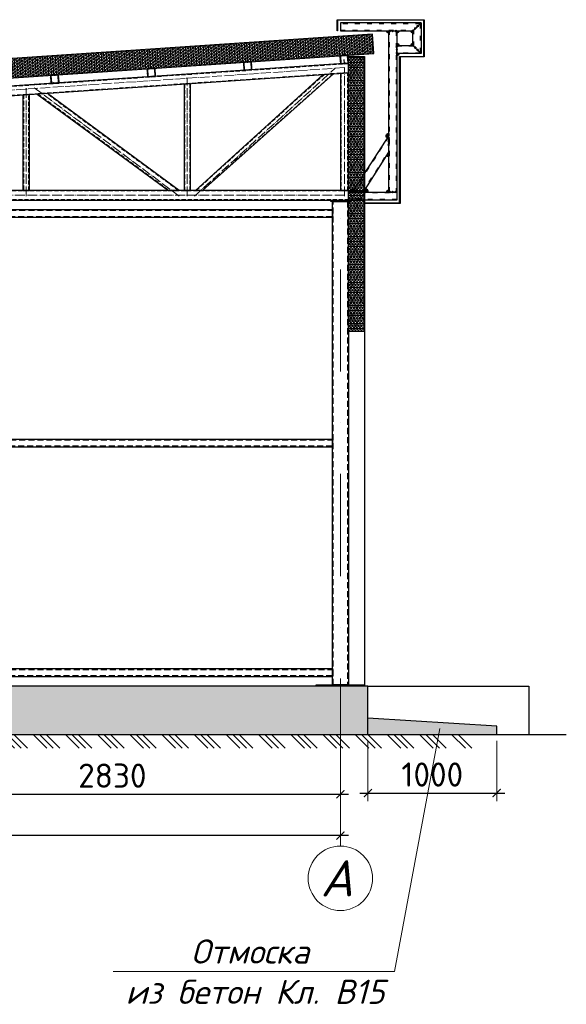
# Model space of a CAD drawing. Header units: millimetres. Extents: x 2842173 to 10151342, y -218675 to 375325.
# Tile 95 of 105: x 2965471 to 2972255, y 212538 to 224762. Entities that reach past the tile are written whole.
import ezdxf
from ezdxf.enums import TextEntityAlignment as Align

# ---------------------------------------------------------------- set-up
doc = ezdxf.new("R2010")
doc.units = ezdxf.units.MM
for name, pattern in [('$0$( Hidden )', [0.375, 0.25, -0.125]), ('ACAD_ISO03W100', [30, 12, -18]), ('ACAD_ISO04W100', [30.5, 24, -3, 0.5, -3]), ('DASH', [1.5, 0.5, -0.25, 0.5, -0.25]), ('DASHDOTX2', [50.8, 25.4, -12.7, 0, -12.7])]:
    doc.linetypes.add(name, pattern=pattern)
doc.layers.get('Defpoints').update_dxf_attribs({"color": 255})
doc.layers.add('D-Hatch (PROFIL)', color=7, linetype='Continuous')
doc.layers.add('РАЗМЕР', color=180, linetype='Continuous', lineweight=13)
doc.layers.add('тонкие', color=143, linetype='Continuous', lineweight=9)
doc.styles.add('ISO', font='times.ttf')
doc.styles.add('ГОСТ 300', font='isocpeui.ttf', dxfattribs={"height": 300})
doc.styles.add('ГОСТ300', font='isocpeur.ttf')
doc.styles.add('Оси', font='isocpeui.ttf')
doc.dimstyles.new('ГОСТ 50', dxfattribs={"dimtxt": 300, "dimasz": 100, "dimexe": 100, "dimexo": 80, "dimgap": 80, "dimtad": 1, "dimdec": 0, "dimlfac": 0.5, "dimtxsty": 'ГОСТ300', "dimblk": 'ARCHTICK', "dimcen": 50, "dimdle": 100, "dimadec": 0, "dimazin": 0, "dimtfac": 1, "dimtdec": 0, "dimtmove": 0, "dimatfit": 3, "dimldrblk": 'ARCHTICK', "dimfxl": 1, "dimlwe": 9, "dimarcsym": 0})

# ---------------------------------------------------------------- blocks, each defined once
blk = doc.blocks.new('*U293')
at = {"color": 0, "lineweight": -2}
for p, q in [((0, 0), (84.8528137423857, -84.8528137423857)), ((39.95303060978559, 0), (124.8058443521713, -84.8528137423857)), ((79.90606121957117, 0), (164.7588749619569, -84.8528137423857)), ((199.7651530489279, 0), (284.6179667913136, -84.8528137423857)), ((239.7181836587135, 0), (324.5709974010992, -84.8528137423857)), ((279.6712142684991, 0), (364.5240280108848, -84.8528137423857)), ((399.5303060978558, 0), (484.3831198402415, -84.8528137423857)), ((439.4833367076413, 0), (524.336150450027, -84.8528137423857)), ((479.4363673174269, 0), (564.2891810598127, -84.8528137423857)), ((599.2954591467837, 0), (684.1482728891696, -84.8528137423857)), ((639.2484897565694, 0), (724.1013034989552, -84.8528137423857)), ((679.201520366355, 0), (764.0543341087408, -84.8528137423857)), ((799.0606121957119, 0), (883.9134259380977, -84.8528137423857)), ((839.0136428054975, 0), (923.8664565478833, -84.8528137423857)), ((878.9666734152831, 0), (963.819487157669, -84.8528137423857)), ((998.82576524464, 0), (1083.678578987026, -84.8528137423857)), ((1038.778795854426, 0), (1123.631609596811, -84.8528137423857)), ((1078.731826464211, 0), (1163.584640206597, -84.8528137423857)), ((1198.590918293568, 0), (1283.443732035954, -84.8528137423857)), ((1238.543948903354, 0), (1323.396762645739, -84.8528137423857)), ((1278.496979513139, 0), (1363.349793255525, -84.8528137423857)), ((1398.356071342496, 0), (1483.208885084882, -84.8528137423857)), ((1438.309101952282, 0), (1523.161915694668, -84.8528137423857)), ((1478.262132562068, 0), (1563.114946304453, -84.8528137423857)), ((1598.121224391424, 0), (1682.97403813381, -84.8528137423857)), ((1638.07425500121, 0), (1722.927068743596, -84.8528137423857)), ((1678.027285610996, 0), (1762.880099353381, -84.8528137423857)), ((1797.886377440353, 0), (1882.739191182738, -84.8528137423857)), ((1837.839408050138, 0), (1922.692221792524, -84.8528137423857)), ((1877.792438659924, 0), (1962.64525240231, -84.8528137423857)), ((1997.651530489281, 0), (2082.504344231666, -84.8528137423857)), ((2037.604561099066, 0), (2122.457374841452, -84.8528137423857)), ((2077.557591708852, 0), (2162.410405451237, -84.8528137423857)), ((2197.416683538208, 0), (2282.269497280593, -84.8528137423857)), ((2237.369714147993, 0), (2322.222527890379, -84.8528137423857)), ((2277.322744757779, 0), (2362.175558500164, -84.8528137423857)), ((2397.181836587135, 0), (2482.03465032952, -84.8528137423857)), ((2437.13486719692, 0), (2521.987680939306, -84.8528137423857)), ((2477.087897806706, 0), (2561.940711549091, -84.8528137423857)), ((2596.946989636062, 0), (2681.799803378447, -84.8528137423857)), ((2636.900020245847, 0), (2721.752833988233, -84.8528137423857)), ((2676.853050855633, 0), (2761.705864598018, -84.8528137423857)), ((2796.712142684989, 0), (2881.564956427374, -84.8528137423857)), ((2836.665173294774, 0), (2921.51798703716, -84.8528137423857)), ((2876.61820390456, 0), (2961.471017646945, -84.8528137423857)), ((2996.477295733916, 0), (3081.330109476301, -84.8528137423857)), ((3036.430326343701, 0), (3121.283140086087, -84.8528137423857)), ((3076.383356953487, 0), (3161.236170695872, -84.8528137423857)), ((3196.242448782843, 0), (3281.095262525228, -84.8528137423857)), ((3236.195479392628, 0), (3321.048293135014, -84.8528137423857)), ((3276.148510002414, 0), (3361.001323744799, -84.8528137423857)), ((3396.00760183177, 0), (3480.860415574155, -84.8528137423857)), ((3435.960632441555, 0), (3520.813446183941, -84.8528137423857)), ((3475.913663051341, 0), (3560.766476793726, -84.8528137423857)), ((3595.772754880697, 0), (3680.625568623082, -84.8528137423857)), ((3635.725785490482, 0), (3720.578599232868, -84.8528137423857)), ((3675.678816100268, 0), (3760.531629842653, -84.8528137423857)), ((3795.537907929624, 0), (3880.390721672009, -84.8528137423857)), ((3835.490938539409, 0), (3920.343752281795, -84.8528137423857)), ((3875.443969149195, 0), (3960.29678289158, -84.8528137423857)), ((3995.303060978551, 0), (4080.155874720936, -84.8528137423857)), ((4035.256091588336, 0), (4120.108905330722, -84.8528137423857)), ((4075.209122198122, 0), (4160.061935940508, -84.8528137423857)), ((4195.068214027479, 0), (4279.921027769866, -84.8528137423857)), ((4235.021244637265, 0), (4319.874058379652, -84.8528137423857)), ((4274.974275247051, 0), (4359.827088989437, -84.8528137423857)), ((4394.833367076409, 0), (4479.686180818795, -84.8528137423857)), ((4434.786397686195, 0), (4519.639211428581, -84.8528137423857)), ((4474.73942829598, 0), (4559.592242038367, -84.8528137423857)), ((4594.598520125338, 0), (4679.451333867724, -84.8528137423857)), ((4634.551550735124, 0), (4719.40436447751, -84.8528137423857)), ((4674.50458134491, 0), (4759.357395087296, -84.8528137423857)), ((4794.363673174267, 0), (4879.216486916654, -84.8528137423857)), ((4834.316703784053, 0), (4919.169517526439, -84.8528137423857)), ((4874.269734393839, 0), (4959.122548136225, -84.8528137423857)), ((4994.128826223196, 0), (5078.981639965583, -84.8528137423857)), ((5034.081856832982, 0), (5118.934670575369, -84.8528137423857)), ((5074.034887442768, 0), (5158.887701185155, -84.8528137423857)), ((5193.893979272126, 0), (5278.746793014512, -84.8528137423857)), ((5233.847009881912, 0), (5318.699823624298, -84.8528137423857)), ((5273.800040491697, 0), (5358.652854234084, -84.8528137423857)), ((5393.659132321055, 0), (5478.511946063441, -84.8528137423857)), ((5433.612162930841, 0), (5518.464976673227, -84.8528137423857)), ((5473.565193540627, 0), (5558.418007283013, -84.8528137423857)), ((5593.424285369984, 0), (5678.277099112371, -84.8528137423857)), ((5633.37731597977, 0), (5718.230129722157, -84.8528137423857)), ((5673.330346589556, 0), (5758.183160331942, -84.8528137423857)), ((5793.189438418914, 0), (5878.0422521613, -84.8528137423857)), ((5833.142469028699, 0), (5917.995282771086, -84.8528137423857)), ((5873.095499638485, 0), (5957.948313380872, -84.8528137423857)), ((5992.954591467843, 0), (6077.807405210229, -84.8528137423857)), ((6032.907622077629, 0), (6117.760435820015, -84.8528137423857)), ((6072.860652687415, 0), (6157.713466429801, -84.8528137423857)), ((6192.719744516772, 0), (6277.572558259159, -84.8528137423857)), ((6232.672775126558, 0), (6317.525588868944, -84.8528137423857)), ((6272.625805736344, 0), (6357.47861947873, -84.8528137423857)), ((6392.484897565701, 0), (6477.337711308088, -84.8528137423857)), ((6432.437928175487, 0), (6517.290741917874, -84.8528137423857)), ((6472.390958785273, 0), (6557.24377252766, -84.8528137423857)), ((6592.250050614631, 0), (6677.102864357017, -84.8528137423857)), ((6632.203081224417, 0), (6717.055894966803, -84.8528137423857)), ((6672.156111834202, 0), (6757.008925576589, -84.8528137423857)), ((6792.01520366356, 0), (6876.868017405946, -84.8528137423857)), ((6831.968234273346, 0), (6916.821048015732, -84.8528137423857)), ((6871.921264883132, 0), (6956.774078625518, -84.8528137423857)), ((6991.780356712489, 0), (7076.633170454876, -84.8528137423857)), ((7031.733387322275, 0), (7116.586201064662, -84.8528137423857)), ((7071.686417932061, 0), (7156.539231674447, -84.8528137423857)), ((7191.545509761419, 0), (7276.398323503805, -84.8528137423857)), ((7231.498540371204, 0), (7316.351354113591, -84.8528137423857))]:
    blk.add_line(p, q, dxfattribs=at)
blk = doc.blocks.new('*U324')
at = {"color": 0, "linetype": 'DASHDOTX2', "lineweight": -2, "ltscale": 50}
blk.add_line((0, 1209.390452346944), (0, 8254.616225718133), dxfattribs=at)
at = {"color": 0, "linetype": 'DASHDOTX2', "lineweight": -2, "ltscale": 30}
blk.add_lwpolyline([(2.449293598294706e-14, 400), (0, 1209.390452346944)], dxfattribs=at)
at = {"color": 0, "linetype": 'Continuous', "lineweight": -2}
blk.add_circle((0, 0), 400, dxfattribs=at)
at = {"style": 'Оси'}
blk.add_attdef('OS1', text='', height=450, dxfattribs=at).set_placement((-43.74666299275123, 0), align=Align.MIDDLE_CENTER)
blk = doc.blocks.new('_ArchTick')
at = {"color": 0, "linetype": 'ByBlock', "const_width": 0.15}
blk.add_lwpolyline([(-0.5, -0.5), (0.5, 0.5)], dxfattribs=at)
blk = doc.blocks.new('*D416')
at = {"color": 0, "lineweight": 9, "transparency": 16777216}
for p, q in [((2963791.231166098, 215809.5661050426), (2963791.231166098, 215047.1409941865)), ((2969451.2751049, 215677.7729926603), (2969451.2751049, 215047.1409941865))]:
    blk.add_line(p, q, dxfattribs=at)
at = {"color": 0, "lineweight": -2, "transparency": 16777216}
blk.add_line((2963691.231166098, 215147.1409941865), (2969551.2751049, 215147.1409941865), dxfattribs=at)
at = {"layer": 'Defpoints', "color": 0, "transparency": 16777216}
for p in [(2963791.231166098, 215889.5661050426), (2969451.2751049, 215757.7729926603), (2969451.2751049, 215147.1409941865)]:
    blk.add_point(p, dxfattribs=at)
at = {"color": 0, "lineweight": -2, "transparency": 16777216, "xscale": 100, "yscale": 100, "zscale": 100, "rotation": 180}
blk.add_blockref('_ArchTick', (2963791.231166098, 215147.1409941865), dxfattribs=at)
at = {"color": 0, "lineweight": -2, "transparency": 16777216, "xscale": 100, "yscale": 100, "zscale": 100}
blk.add_blockref('_ArchTick', (2969451.2751049, 215147.1409941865), dxfattribs=at)
at = {"color": 0, "transparency": 16777216, "insert": (2966621.253135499, 215377.1409941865), "char_height": 300, "attachment_point": 5, "style": 'ГОСТ300'}
blk.add_mtext('2830', dxfattribs=at)
blk = doc.blocks.new('*D417')
at = {"color": 0, "lineweight": 9, "transparency": 16777216}
for p, q in [((2958131.10455043, 215274.8372346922), (2958131.10455043, 214532.6135736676)), ((2969451.2751049, 215274.8372346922), (2969451.2751049, 214532.6135736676))]:
    blk.add_line(p, q, dxfattribs=at)
at = {"color": 0, "lineweight": -2, "transparency": 16777216}
blk.add_line((2969551.2751049, 214632.6135736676), (2958031.10455043, 214632.6135736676), dxfattribs=at)
at = {"layer": 'Defpoints', "color": 0, "transparency": 16777216}
for p in [(2958131.10455043, 215354.8372346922), (2969451.2751049, 215354.8372346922), (2958131.10455043, 214632.6135736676)]:
    blk.add_point(p, dxfattribs=at)
at = {"color": 0, "lineweight": -2, "transparency": 16777216, "xscale": 100, "yscale": 100, "zscale": 100, "rotation": 180}
blk.add_blockref('_ArchTick', (2958131.10455043, 214632.6135736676), dxfattribs=at)
at = {"color": 0, "lineweight": -2, "transparency": 16777216, "xscale": 100, "yscale": 100, "zscale": 100}
blk.add_blockref('_ArchTick', (2969451.2751049, 214632.6135736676), dxfattribs=at)
at = {"color": 0, "transparency": 16777216, "insert": (2963791.189827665, 214862.6135736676), "char_height": 300, "attachment_point": 5, "style": 'ГОСТ300'}
blk.add_mtext('5660', dxfattribs=at)
blk = doc.blocks.new('*U374')
at = {"color": 0, "linetype": 'ByBlock', "lineweight": -2}
for p, q in [((0, 0), (-1.4210854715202e-14, -56.5685424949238)), ((28.28427124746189, -28.28427124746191), (-28.28427124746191, -28.2842712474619)), ((85.52284749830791, -85.52284749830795), (28.95430500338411, -85.52284749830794)), ((57.23857625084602, -57.23857625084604), (57.238576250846, -113.8071187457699)), ((142.7614237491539, -142.761423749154), (86.19288125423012, -142.761423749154)), ((114.477152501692, -114.4771525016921), (114.477152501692, -171.0456949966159)), ((199.9999999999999, -200.0000000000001), (143.4314575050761, -200)), ((171.715728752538, -171.7157287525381), (171.715728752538, -228.284271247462))]:
    blk.add_line(p, q, dxfattribs=at)
blk = doc.blocks.new('*U375')
at = {"color": 0, "linetype": 'ByBlock', "lineweight": -2}
for p, q in [((0, 0), (40, 40)), ((40, 0), (2.449293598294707e-15, 40)), ((80, 0), (120, 40)), ((120, 0), (80, 40)), ((160, 0), (200, 40)), ((200, 0), (160, 40))]:
    blk.add_line(p, q, dxfattribs=at)
blk = doc.blocks.new('o')
at = {"layer": 'D-Hatch (PROFIL)'}
h = blk.add_hatch(dxfattribs=at)
h.set_pattern_fill('ANSI38', color=256)
h.set_pattern_definition([(45, (2982817.650287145, 102749.6082438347), (-2.245064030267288, 2.245064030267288), []), (135, (2982817.650287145, 102749.6082438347), (-6.735192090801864, 2.245064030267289), [7.9375, -4.7625])])
h.paths.add_polyline_path([(2982867.650287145, 102794.2082438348, 0.414213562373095), (2982862.250287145, 102799.6082438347), (2982823.050287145, 102799.6082438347, 0.4142135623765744), (2982817.650287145, 102794.2082438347), (2982817.650287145, 102755.0082438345, 0.4142135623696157), (2982823.050287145, 102749.6082438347), (2982862.250287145, 102749.6082438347, 0.4142135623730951), (2982867.650287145, 102755.0082438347)])
h.paths.add_polyline_path([(2982865.400287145, 102755.0082438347, -0.4142135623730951), (2982862.250287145, 102751.8582438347), (2982823.050287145, 102751.8582438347, -0.4142135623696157), (2982819.900287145, 102755.0082438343), (2982819.900287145, 102794.2082438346, -0.414213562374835), (2982823.050287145, 102797.3582438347), (2982862.250287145, 102797.3582438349, -0.4142135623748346), (2982865.400287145, 102794.2082438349)], flags=16)
at = {"color": 0, "linetype": 'ByBlock', "lineweight": 30}
blk.add_lwpolyline([(2982823.050287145, 102749.6082438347), (2982862.250287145, 102749.6082438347, 0.414213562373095), (2982867.650287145, 102755.0082438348), (2982867.650287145, 102794.2082438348, 0.414213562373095), (2982862.250287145, 102799.6082438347), (2982823.050287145, 102799.6082438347, 0.414213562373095), (2982817.650287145, 102794.2082438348), (2982817.650287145, 102755.0082438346, 0.414213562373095), (2982823.050287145, 102749.6082438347, 0.414213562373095)], format="xyb", dxfattribs=at)
blk.add_lwpolyline([(2982823.050287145, 102751.8582438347), (2982862.250287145, 102751.8582438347, 0.4142135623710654), (2982865.400287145, 102755.0082438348), (2982865.400287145, 102794.2082438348, 0.4142135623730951), (2982862.250287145, 102797.3582438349), (2982823.050287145, 102797.3582438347, 0.4142135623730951), (2982819.900287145, 102794.2082438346), (2982819.900287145, 102755.0082438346, 0.4142135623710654)], format="xyb", close=True, dxfattribs=at)
blk = doc.blocks.new('vcBlockPos')
at = {"color": 0, "linetype": 'ByBlock', "lineweight": -2, "style": 'ISO'}
blk.add_attdef('ПОЗИЦИЯ', text='', height=200, dxfattribs=at).set_placement((0, 0), align=Align.BOTTOM_CENTER)
at = {"color": 0, "linetype": 'ByBlock', "lineweight": -2, "style": 'ISO', "flags": 1}
blk.add_attdef('КОЛИЧЕСТВО', text='', height=200, dxfattribs=at).set_placement((0, 0), align=Align.RIGHT)
at = {"color": 0, "linetype": 'ByBlock', "lineweight": -2, "style": 'ISO'}
blk.add_attdef('НТЕКСТ', text='', height=200, dxfattribs=at).set_placement((0, 0), align=Align.TOP_CENTER)
blk = doc.blocks.new('*D649')
at = {"color": 0, "lineweight": 9, "transparency": 16777216}
for p, q in [((2969791.364260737, 215809.5661050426), (2969791.364260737, 215060.8516403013)), ((2971391.364260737, 215809.5661050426), (2971391.364260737, 215060.8516403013))]:
    blk.add_line(p, q, dxfattribs=at)
at = {"color": 0, "lineweight": -2, "transparency": 16777216}
blk.add_line((2969691.364260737, 215160.8516403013), (2971491.364260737, 215160.8516403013), dxfattribs=at)
at = {"layer": 'Defpoints', "color": 0, "transparency": 16777216}
for p in [(2969791.364260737, 215889.5661050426), (2971391.364260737, 215889.5661050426), (2971391.364260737, 215160.8516403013)]:
    blk.add_point(p, dxfattribs=at)
at = {"color": 0, "lineweight": -2, "transparency": 16777216, "xscale": 100, "yscale": 100, "zscale": 100, "rotation": 180}
blk.add_blockref('_ArchTick', (2969791.364260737, 215160.8516403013), dxfattribs=at)
at = {"color": 0, "lineweight": -2, "transparency": 16777216, "xscale": 100, "yscale": 100, "zscale": 100}
blk.add_blockref('_ArchTick', (2971391.364260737, 215160.8516403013), dxfattribs=at)
at = {"color": 0, "transparency": 16777216, "insert": (2970591.364260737, 215390.8516403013), "char_height": 300, "attachment_point": 5, "style": 'ГОСТ300'}
blk.add_mtext('1000', dxfattribs=at)

msp = doc.modelspace()

# ---------------------------------------------------------------- hatches: boundary and pattern name
h = msp.add_hatch(color=256)
edge = h.paths.add_edge_path()
edge.add_line((2970051.737489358, 224616.5661050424), (2970051.737489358, 224596.5661050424))
edge.add_arc((2970049.485038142, 224619.3136538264), 22.85879507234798, 174.3450337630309, 275.65496623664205, ccw=False)
edge.add_line((2970026.737489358, 224621.5661050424), (2970046.737489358, 224621.5661050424))
edge.add_line((2970046.737489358, 224621.5661050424), (2970051.737489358, 224616.5661050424))
h = msp.add_hatch(color=256)
edge = h.paths.add_edge_path()
edge.add_line((2970156.737489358, 224621.5661050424), (2970176.737489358, 224621.5661050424))
edge.add_arc((2970153.989940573, 224619.3136538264), 22.85879507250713, -95.65496623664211, 5.654966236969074, ccw=False)
edge.add_line((2970151.737489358, 224596.5661050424), (2970151.737489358, 224616.5661050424))
edge.add_line((2970151.737489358, 224616.5661050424), (2970156.737489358, 224621.5661050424))
h = msp.add_hatch(color=256)
edge = h.paths.add_edge_path()
edge.add_line((2970351.737489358, 224616.5661050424), (2970351.737489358, 224596.5661050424))
edge.add_arc((2970349.485038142, 224619.3136538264), 22.85879507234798, 174.3450337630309, 275.65496623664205, ccw=False)
edge.add_line((2970326.737489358, 224621.5661050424), (2970346.737489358, 224621.5661050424))
edge.add_line((2970346.737489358, 224621.5661050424), (2970351.737489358, 224616.5661050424))
h = msp.add_hatch(color=256)
edge = h.paths.add_edge_path()
edge.add_line((2970151.737489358, 224446.5661050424), (2970151.737489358, 224466.5661050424))
edge.add_arc((2970153.989940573, 224443.8185562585), 22.85879507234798, -5.654966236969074, 95.65496623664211, ccw=False)
edge.add_line((2970176.737489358, 224441.5661050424), (2970156.737489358, 224441.5661050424))
edge.add_line((2970156.737489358, 224441.5661050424), (2970151.737489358, 224446.5661050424))
h = msp.add_hatch(color=256)
edge = h.paths.add_edge_path()
edge.add_line((2970346.737489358, 224441.5661050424), (2970326.737489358, 224441.5661050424))
edge.add_arc((2970349.485038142, 224443.8185562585), 22.85879507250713, 84.34503376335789, 185.6549662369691, ccw=False)
edge.add_line((2970351.737489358, 224466.5661050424), (2970351.737489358, 224446.5661050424))
edge.add_line((2970351.737489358, 224446.5661050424), (2970346.737489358, 224441.5661050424))
h = msp.add_hatch(color=256)
edge = h.paths.add_edge_path()
edge.add_line((2970156.737489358, 224341.5661050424), (2970176.737489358, 224341.5661050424))
edge.add_arc((2970153.989940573, 224339.3136538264), 22.85879507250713, -95.65496623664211, 5.654966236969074, ccw=False)
edge.add_line((2970151.737489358, 224316.5661050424), (2970151.737489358, 224336.5661050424))
edge.add_line((2970151.737489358, 224336.5661050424), (2970156.737489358, 224341.5661050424))
h = msp.add_hatch(color=256)
edge = h.paths.add_edge_path()
edge.add_line((2970047.967032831, 223316.1081855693), (2970030.766572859, 223289.6519498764))
edge.add_arc((2970051.925970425, 223315.5045470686), 33.40773693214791, 90.32325526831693, 230.7009397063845, ccw=False)
edge.add_line((2970051.737489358, 223348.9117523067), (2970051.737489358, 223321.907570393))
edge.add_line((2970051.737489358, 223321.907570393), (2970047.967032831, 223316.1081855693))
h = msp.add_hatch(color=256)
edge = h.paths.add_edge_path()
edge.add_line((2970051.737489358, 223115.4078802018), (2970051.737489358, 223062.2322698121))
edge.add_arc((2970043.891689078, 223083.0311025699), 22.22944052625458, 216.7591603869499, 290.6676343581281, ccw=False)
edge.add_line((2970026.082391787, 223069.7278339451), (2970051.737489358, 223115.4078802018))
h = msp.add_hatch(color=256)
edge = h.paths.add_edge_path()
edge.add_line((2969596.412117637, 222621.566104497), (2969558.392550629, 222621.566104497))
edge.add_arc((2969607.263216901, 222609.054435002), 50.44684227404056, 64.1154605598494, 165.6398064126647, ccw=False)
edge.add_line((2969629.286241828, 222654.4402286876), (2969596.412117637, 222621.566104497))
h = msp.add_hatch(color=256)
edge = h.paths.add_edge_path()
edge.add_line((2969737.833473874, 222621.566104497), (2969799.62241347, 222621.566104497))
edge.add_arc((2969760.262972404, 222620.8615627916), 39.36574627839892, 1.025496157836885, 91.04809103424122)
edge.add_line((2969759.542909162, 222660.2207229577), (2969737.833473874, 222621.566104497))
h = msp.add_hatch(color=256)
edge = h.paths.add_edge_path()
edge.add_line((2970046.737489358, 222621.5661050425), (2970026.737489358, 222621.5661050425))
edge.add_arc((2970049.485038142, 222623.8185562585), 22.85879507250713, 84.34503376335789, 185.6549662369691, ccw=False)
edge.add_line((2970051.737489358, 222646.5661050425), (2970051.737489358, 222626.5661050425))
edge.add_line((2970051.737489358, 222626.5661050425), (2970046.737489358, 222621.5661050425))
at = {"linetype": 'ByBlock', "lineweight": 25}
h = msp.add_hatch(dxfattribs=at)
h.set_pattern_fill('AR-CONC', color=0, scale=2.5)
h.set_pattern_definition([(49.99999999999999, (2957791.09807146, 215889.5661050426), (455.46167249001, -39.84771384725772), [47.625, -523.875]), (355, (2957791.09807146, 215889.5661050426), (-88.10855356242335, 477.6421130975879), [38.1, -419.101460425]), (100.4514447, (2957829.053088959, 215886.2454712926), (367.3531177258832, 437.7943797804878), [40.47502199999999, -445.2256114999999]), (46.18420000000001, (2957791.09807146, 216016.5661050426), (677.6976022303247, -105.1058198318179), [71.4375, -785.8125]), (96.63555760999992, (2957847.57282146, 216007.8073550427), (593.5103351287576, 618.5653114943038), [60.71255785, -667.8390204]), (351.1841511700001, (2957791.09807146, 216016.5661050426), (593.5103351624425, 618.5653114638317), [57.149917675, -628.6493298]), (21, (2957854.59807146, 215984.8161050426), (379.0359781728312, -255.662995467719), [47.625, -523.875]), (326.0000000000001, (2957854.59807146, 215984.8161050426), (154.5050708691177, 460.4699153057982), [38.1, -419.1]), (71.45144499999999, (2957886.184402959, 215963.5108552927), (533.5410481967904, 204.8069222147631), [40.475022, -445.224844]), (37.50000000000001, (2957791.09807146, 215889.5661050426), (7.721508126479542, 211.3875971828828), [0, -414.02, 0, -425.45, 0, -420.6875]), (7.499999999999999, (2957791.09807146, 215889.5661050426), (167.0491562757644, 250.4514370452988), [0, -242.57, 0, -404.495, 0, -160.3375]), (327.5, (2957649.493071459, 215889.5661050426), (338.9764879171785, -14.32185998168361), [0, -158.75, 0, -495.3, 0, -657.2249999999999]), (317.5, (2957585.993071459, 215889.5661050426), (370.3229534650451, 63.56622758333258), [0, -206.375, 0, -328.93, 0, -466.725])])
h.paths.add_polyline_path([(2969791.277749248, 216489.5661050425), (2957791.09807146, 216489.5661050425), (2957791.09807146, 215889.5661050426), (2969791.277749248, 215889.5661050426)])
h = msp.add_hatch(dxfattribs=at)
h.set_pattern_fill('AR-CONC', color=0)
h.set_pattern_definition([(49.99999999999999, (5528.5508018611, 2266.443401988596), (182.184668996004, -15.93908553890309), [19.05, -209.55]), (355, (5528.5508018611, 2266.443401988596), (-35.24342142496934, 191.0568452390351), [15.24, -167.64058417]), (100.4514447, (5543.7328088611, 2265.115148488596), (146.9412470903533, 175.1177519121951), [16.19000879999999, -178.0902445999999]), (46.18420000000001, (5528.5508018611, 2317.243401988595), (271.0790408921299, -42.04232793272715), [28.575, -314.325]), (96.63555760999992, (5551.1407018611, 2313.739901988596), (237.404134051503, 247.4261245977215), [24.28502314, -267.13560816]), (351.1841511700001, (5528.5508018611, 2317.243401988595), (237.404134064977, 247.4261245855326), [22.85996707, -251.45973192]), (21, (5553.9508018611, 2304.543401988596), (151.6143912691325, -102.2651981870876), [19.05, -209.55]), (326.0000000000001, (5553.9508018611, 2304.543401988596), (61.80202834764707, 184.1879661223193), [15.24, -167.64]), (71.45144499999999, (5566.5853344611, 2296.021302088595), (213.4164192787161, 81.92276888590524), [16.1900088, -178.0899376]), (37.50000000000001, (5528.5508018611, 2266.443401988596), (3.088603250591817, 84.55503887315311), [0, -165.608, 0, -170.18, 0, -168.275]), (7.499999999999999, (5528.5508018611, 2266.443401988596), (66.81966251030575, 100.1805748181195), [0, -97.02799999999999, 0, -161.798, 0, -64.135]), (327.5, (5471.9088018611, 2266.443401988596), (135.5905951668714, -5.728743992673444), [0, -63.5, 0, -198.12, 0, -262.89]), (317.5, (5446.5088018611, 2266.443401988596), (148.129181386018, 25.42649103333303), [0, -82.55, 0, -131.572, 0, -186.69])])
h.paths.add_polyline_path([(2957791.09807146, 216089.5661050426), (2956191.09807146, 215989.5661050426), (2956191.09807146, 215889.5661050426), (2957791.09807146, 215889.5661050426)])
h.paths.add_polyline_path([(2969791.277749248, 216089.5663447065), (2969791.277749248, 215889.5661050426), (2971391.28158387, 215889.5661050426), (2971391.28158387, 215989.5661050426)])
at = {"layer": 'тонкие', "ltscale": 15}
h = msp.add_hatch(dxfattribs=at)
h.set_pattern_fill('NET3', color=256, scale=9.999999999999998, angle=-86.12371083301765)
h.set_pattern_definition([(273.8762891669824, (708804.6140942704, 24618035.12030052), (31.67736680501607, 2.146376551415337), []), (333.8762891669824, (708804.6140942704, 24618035.12030052), (13.97986678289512, 28.50659265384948), []), (33.87628916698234, (708804.6140942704, 24618035.12030052), (-17.69750002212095, 26.36021610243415), [])])
h.paths.add_polyline_path([(2969866.86086239, 224342.4336430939), (2969850.636283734, 224581.884604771), (2957782.072417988, 223767.4719974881), (2957798.29699665, 223528.0210358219)])
h = msp.add_hatch(dxfattribs=at)
h.set_pattern_fill('NET3', color=256, scale=10)
h.set_pattern_definition([(0, (-21546857.31625308, -350063.4403811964), (0, 31.75), []), (59.99999999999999, (-21546857.31625308, -350063.4403811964), (-27.49630657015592, 15.875), []), (120, (-21546857.31625308, -350063.4403811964), (-27.49630657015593, -15.87499999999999), [])])
h.paths.add_polyline_path([(2969751.272391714, 224305.5662013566), (2969551.272391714, 224305.5662013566), (2969551.272391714, 220889.5661050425), (2969751.272391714, 220889.5661050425)])

# ---------------------------------------------------------------- linework, layer by layer
for p, q in [((2969551.275103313, 224220.8187903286), (2958031.101838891, 223440.35871488)), ((2969502.094694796, 224217.4887392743), (2969498.921374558, 224267.395531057)), ((2969751.272391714, 220889.5661050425), (2969751.272391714, 216489.5661050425)), ((2969791.277749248, 216489.5661050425), (2971791.277749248, 216489.5661050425)), ((2971791.277749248, 216489.5661050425), (2971791.277749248, 215889.5661050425))]:
    msp.add_line(p, q)
at = {"color": 6, "linetype": 'ACAD_ISO04W100', "lineweight": 5, "ltscale": 5}
for p, q in [((2969501.275103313, 224167.4775298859), (2958081.101838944, 223393.5017994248)), ((2967641.127257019, 222571.5661062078), (2969386.942231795, 224160.0493295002)), ((2969501.275103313, 222571.566105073), (2969501.275103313, 224167.4775298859)), ((2967551.275103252, 222571.5661062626), (2967551.275103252, 224040.7861369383)), ((2965551.275103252, 222571.5661074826), (2965551.275103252, 223910.8462467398)), ((2965652.021249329, 223917.3917183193), (2967451.374396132, 222571.5661063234)), ((2969501.275103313, 222581.566105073), (2958031.104550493, 222581.5661123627))]:
    msp.add_line(p, q, dxfattribs=at)
at = {"lineweight": 30}
msp.add_line((2955993.761569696, 215889.5661050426), (2972254.822330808, 215889.5661050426), dxfattribs=at)
at = {"color": 248, "true_color": 0x641213}
msp.add_lwpolyline([(2969751.277816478, 222481.5661046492), (2969751.277816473, 222486.5661046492), (2970186.73749118, 222486.5661050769), (2970186.737489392, 224306.5661050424), (2970486.737489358, 224306.5661050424), (2970486.737489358, 224756.5661050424), (2969416.737489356, 224756.5661050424), (2969416.737489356, 224621.5661050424), (2969411.737489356, 224621.5661050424), (2969411.737489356, 224761.5661050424), (2970491.737489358, 224761.5661050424), (2970491.737489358, 224301.5661050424), (2970191.737489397, 224301.5661050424), (2970191.737491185, 222481.5661050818)], close=True, dxfattribs=at)
at = {"lineweight": 30}
for points in [[(2970451.737489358, 224721.5661050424), (2969451.737489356, 224721.5661050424), (2969451.737489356, 224621.5661050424), (2970351.737489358, 224621.5661050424)], [(2970451.737489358, 224341.5661050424), (2970351.737489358, 224441.5661050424), (2970351.737489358, 224621.5661050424), (2970451.737489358, 224721.5661050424)], [(2970151.737489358, 222621.5661050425), (2970051.737489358, 222621.5661050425), (2970051.737489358, 224621.5661050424), (2970151.737489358, 224621.5661050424)], [(2970451.737489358, 224341.5661050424), (2970151.737489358, 224341.5661050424), (2970151.737489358, 224441.5661050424), (2970351.737489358, 224441.5661050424)], [(2970051.737489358, 223321.907570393), (2969596.412117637, 222621.566104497), (2969737.833473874, 222621.566104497), (2970051.737489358, 223115.4078802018)], [(2970151.737489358, 222521.5661050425), (2969551.275103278, 222521.5661044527), (2969551.275103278, 222621.5661044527), (2970151.737489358, 222621.5661050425)], [(2969351.275103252, 216505.5661050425), (2969351.275103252, 222505.5661050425), (2969551.275103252, 222505.5661050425), (2969551.275103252, 216505.5661050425)]]:
    msp.add_lwpolyline(points, close=True, dxfattribs=at)
at = {"linetype": 'ByBlock', "lineweight": 30, "ltscale": 50}
for points in [[(2969866.86086239, 224342.4336430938), (2969850.636283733, 224581.8846047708), (2957782.072417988, 223767.4719974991), (2957798.29699665, 223528.0210358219)], [(2969551.272391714, 224305.5662013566), (2969751.272391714, 224305.5662013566), (2969751.272391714, 220889.5661050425), (2969551.272391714, 220889.5661050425)]]:
    msp.add_lwpolyline(points, close=True, dxfattribs=at)
for points in [[(2970051.737489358, 224616.5661050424), (2970051.737489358, 224596.5661050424, -0.4732848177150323), (2970026.737489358, 224621.5661050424), (2970046.737489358, 224621.5661050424), (2970051.737489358, 224616.5661050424)], [(2970156.737489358, 224621.5661050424), (2970176.737489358, 224621.5661050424, -0.4732848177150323), (2970151.737489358, 224596.5661050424), (2970151.737489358, 224616.5661050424), (2970156.737489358, 224621.5661050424)], [(2970351.737489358, 224616.5661050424), (2970351.737489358, 224596.5661050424, -0.4732848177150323), (2970326.737489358, 224621.5661050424), (2970346.737489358, 224621.5661050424), (2970351.737489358, 224616.5661050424)], [(2970151.737489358, 224446.5661050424), (2970151.737489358, 224466.5661050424, -0.4732848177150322), (2970176.737489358, 224441.5661050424), (2970156.737489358, 224441.5661050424), (2970151.737489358, 224446.5661050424)], [(2970346.737489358, 224441.5661050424), (2970326.737489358, 224441.5661050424, -0.4732848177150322), (2970351.737489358, 224466.5661050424), (2970351.737489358, 224446.5661050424), (2970346.737489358, 224441.5661050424)], [(2970156.737489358, 224341.5661050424), (2970176.737489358, 224341.5661050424, -0.4732848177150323), (2970151.737489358, 224316.5661050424), (2970151.737489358, 224336.5661050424), (2970156.737489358, 224341.5661050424)], [(2970047.967032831, 223316.1081855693), (2970030.766572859, 223289.6519498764, -0.7026663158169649), (2970051.737489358, 223348.9117523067), (2970051.737489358, 223321.907570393), (2970047.967032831, 223316.1081855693)], [(2970051.737489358, 223115.4078802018), (2970051.737489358, 223062.2322698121, -0.3341513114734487), (2970026.082391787, 223069.7278339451), (2970051.737489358, 223115.4078802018)], [(2969596.412117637, 222621.566104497), (2969558.392550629, 222621.566104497, -0.4744304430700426), (2969629.286241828, 222654.4402286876), (2969596.412117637, 222621.566104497)], [(2969737.833473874, 222621.566104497), (2969799.62241347, 222621.566104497, 0.4143290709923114), (2969759.542909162, 222660.2207229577), (2969737.833473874, 222621.566104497)], [(2970046.737489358, 222621.5661050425), (2970026.737489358, 222621.5661050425, -0.4732848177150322), (2970051.737489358, 222646.5661050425), (2970051.737489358, 222626.5661050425), (2970046.737489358, 222621.5661050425)]]:
    msp.add_lwpolyline(points, format="xyb")
at = {"color": 5, "lineweight": 30}
for points in [[(2969551.274918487, 224100.565787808), (2969551.275103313, 224220.8187903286), (2958031.101838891, 223440.35871488), (2958031.101838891, 223320.1057243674), (2969551.274918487, 224100.565787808)], [(2967651.275103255, 222641.5660998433), (2969239.509983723, 224079.798260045), (2969366.810326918, 224088.0688187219), (2967740.853794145, 222641.5661000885), (2967651.275103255, 222641.5660998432)], [(2967451.27510325, 222641.5660998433), (2965814.491135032, 223847.0623212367), (2965689.729698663, 223838.9567124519), (2967317.774873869, 222641.5660989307), (2967451.27510325, 222641.5660998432)]]:
    msp.add_lwpolyline(points, dxfattribs=at)
at = {"color": 5, "linetype": 'DASH', "ltscale": 100}
for points in [[(2969551.274918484, 224106.5910868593), (2969551.275103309, 224214.8187903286), (2958031.101838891, 223434.3460653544), (2958031.101838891, 223326.1183738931)], [(2967660.147720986, 222641.5660998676), (2969249.19234285, 224080.4273119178), (2969357.156233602, 224087.4416032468), (2967732.011306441, 222641.5661000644)], [(2969545.274918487, 224100.1759746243), (2969457.274918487, 224094.1808758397), (2969457.275103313, 222641.5661050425), (2969545.275103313, 222641.5661050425)], [(2967585.275103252, 223967.1691031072), (2967517.275103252, 223962.7512203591), (2967517.275103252, 222641.5660995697), (2967585.275103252, 222641.5660995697)], [(2965585.273858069, 223831.6745156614), (2965517.273858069, 223827.2566329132), (2965517.275103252, 222641.5660995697), (2965585.275103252, 222641.5660995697)], [(2967441.271645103, 222641.5660997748), (2965805.268881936, 223846.4631619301), (2965698.949902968, 223839.5557386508), (2967327.796473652, 222641.5660989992)], [(2969551.275103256, 222527.5661050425), (2969551.275103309, 222635.5661050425), (2958031.104550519, 222635.5660722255), (2958031.104550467, 222527.5660722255)]]:
    msp.add_lwpolyline(points, close=True, dxfattribs=at)
at = {"color": 5, "lineweight": 30}
for points in [[(2969551.288558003, 224100.5666739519), (2969451.274918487, 224093.791062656), (2969451.275103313, 222641.5661050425), (2969551.275103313, 222641.5661050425)], [(2967591.288594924, 223967.5597928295), (2967511.275103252, 223962.3614071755), (2967511.275103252, 222641.5660995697), (2967591.275103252, 222641.5660995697)], [(2965591.287349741, 223832.0652053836), (2965511.273858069, 223826.8668197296), (2965511.275103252, 222641.5660995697), (2965591.275103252, 222641.5660995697)], [(2969551.275103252, 222521.5661050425), (2969551.275103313, 222641.5661050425), (2958031.104550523, 222641.5660722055), (2958031.104550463, 222521.5660722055)]]:
    msp.add_lwpolyline(points, close=True, dxfattribs=at)
at = {"color": 0, "linetype": 'ByBlock', "lineweight": 30}
for points in [[(2969331.275103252, 222521.5661050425), (2969571.275103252, 222521.5661050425), (2969571.275103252, 222505.5661050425), (2969331.275103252, 222505.5661050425)], [(2969151.275103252, 216505.5661050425), (2969751.275103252, 216505.5661050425), (2969751.275103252, 216489.5661050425), (2969151.275103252, 216489.5661050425)]]:
    msp.add_lwpolyline(points, close=True, dxfattribs=at)
at = {"color": 0, "linetype": '$0$( Hidden )', "ltscale": 300}
for points in [[(2969361.275103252, 216505.5661050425), (2969361.275103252, 222505.5661050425), (2969541.275103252, 222505.5661050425), (2969541.275103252, 216505.5661050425)], [(2963891.228998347, 222395.5662707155), (2969351.272933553, 222395.5662707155), (2969351.272933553, 222315.5662707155), (2963891.228998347, 222315.5662707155)], [(2963891.231168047, 219545.5661050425), (2969351.275103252, 219545.5661050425), (2969351.275103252, 219465.5661050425), (2963891.231168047, 219465.5661050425)], [(2963891.233337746, 216695.5659393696), (2969351.275103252, 216695.5659393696), (2969351.275103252, 216615.5659393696), (2963891.233337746, 216615.5659393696)]]:
    msp.add_lwpolyline(points, close=True, dxfattribs=at)
at = {"color": 0, "linetype": 'ByBlock', "lineweight": 30, "ltscale": 50}
for points in [[(2963891.228998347, 222405.5662707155), (2969351.272933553, 222405.5662707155), (2969351.272933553, 222305.5662707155), (2963891.228998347, 222305.5662707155)], [(2963891.231168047, 219555.5661050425), (2969351.275103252, 219555.5661050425), (2969351.275103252, 219455.5661050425), (2963891.231168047, 219455.5661050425)], [(2963891.233337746, 216705.5659393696), (2969351.275103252, 216705.5659393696), (2969351.275103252, 216605.5659393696), (2963891.233337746, 216605.5659393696)]]:
    msp.add_lwpolyline(points, close=True, dxfattribs=at)
at = {"lineweight": 30}
msp.add_lwpolyline([(2969791.277749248, 215889.5661050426), (2969791.277749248, 216489.5661050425), (2957791.09807146, 216489.5661050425), (2957791.09807146, 215889.5661050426)], dxfattribs=at)
at = {"color": 0, "linetype": 'ByBlock', "lineweight": 30}
msp.add_lwpolyline([(2971391.28158387, 215889.5661050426), (2971391.28158387, 215989.5661050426), (2969791.28158387, 216089.5661050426)], dxfattribs=at)
at = {"lineweight": 9}
msp.add_lwpolyline([(2970683.397258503, 215960.8971285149), (2970120.761389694, 212943.8092228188), (2966631.962412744, 212943.8092228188)], dxfattribs=at)
at = {"layer": 'РАЗМЕР', "color": 0, "linetype": 'ACAD_ISO03W100', "lineweight": 9, "ltscale": 5}
for points in [[(2970441.737489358, 224711.5661050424), (2969451.737489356, 224711.5661050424), (2969451.737489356, 224631.5661050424), (2970361.737489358, 224631.5661050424)], [(2970441.737489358, 224351.5661050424), (2970361.737489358, 224431.5661050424), (2970361.737489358, 224631.5661050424), (2970441.737489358, 224711.5661050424)], [(2970141.737489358, 222621.5661050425), (2970061.737489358, 222621.5661050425), (2970061.737489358, 224621.5661050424), (2970141.737489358, 224621.5661050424)], [(2970441.737489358, 224351.5661050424), (2970151.737489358, 224351.5661050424), (2970151.737489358, 224431.5661050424), (2970361.737489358, 224431.5661050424)], [(2970051.737489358, 223307.7654347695), (2969610.554253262, 222621.566104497), (2969723.691338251, 222621.566104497), (2970051.737489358, 223129.5500158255)], [(2970151.737489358, 222531.5661050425), (2969551.275103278, 222531.5661044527), (2969551.275103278, 222611.5661044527), (2970151.737489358, 222611.5661050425)]]:
    msp.add_lwpolyline(points, close=True, dxfattribs=at)

# ---------------------------------------------------------------- block references
at = {"color": 0, "linetype": 'ByBlock', "lineweight": 25, "yscale": 0.5, "zscale": 0.5}
for name, p, xscale, rotation in [('*U374', (2970351.737489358, 224607.4239694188), -0.5, 180), ('*U375', (2970141.737489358, 224441.5661050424), 0.5, 270), ('*U375', (2970041.737489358, 223301.1968922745), 0.5, 270)]:
    msp.add_blockref(name, p, dxfattribs=dict(at, xscale=xscale, rotation=rotation))
at = {"color": 0, "linetype": 'ByBlock', "lineweight": 25, "xscale": 0.5, "yscale": 0.5, "zscale": 0.5}
for name, p in [('*U375', (2970051.737489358, 224611.5661050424)), ('*U374', (2970351.737489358, 224455.7082406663)), ('*U375', (2969617.122795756, 222611.566104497)), ('*U375', (2970051.737489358, 222611.5661050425))]:
    msp.add_blockref(name, p, dxfattribs=at)
at = {"xscale": 1.999999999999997, "yscale": 1.999999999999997, "zscale": 1.999999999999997, "rotation": 3.875709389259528}
for p in [(-2968649.660962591, -384046.2371628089), (-2969846.897255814, -384127.348417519), (-2972241.608735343, -384289.5953947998), (-2971044.133549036, -384208.4596722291)]:
    msp.add_blockref('o', p, dxfattribs=at)
at = {"color": 248, "lineweight": 9, "true_color": 0x641213}
msp.add_blockref('*U324', (2969451.2751049, 214102.657858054), dxfattribs=at).add_auto_attribs({'OS1': 'A'})
at = {"xscale": 2, "yscale": 2, "zscale": 2}
msp.add_blockref('*U293', (2956448.988594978, 215889.5661050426), dxfattribs=at)
at = {"lineweight": 9}
ref = msp.add_blockref('vcBlockPos', (2968376.36190122, 212943.8092228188), dxfattribs=dict(at, xscale=100, yscale=100, zscale=100))
ref.add_attrib('ПОЗИЦИЯ', 'Отмоска', dxfattribs={"color": 0, "linetype": 'ByBlock', "lineweight": -2, "height": 300, "style": 'ГОСТ 300'}).set_placement((2968330.907355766, 213043.8092228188), align=Align.CENTER)
ref.add_attrib('НТЕКСТ', 'из бетон Кл. В15 ', dxfattribs={"color": 0, "linetype": 'ByBlock', "lineweight": -2, "height": 300, "style": 'ГОСТ 300'}).set_placement((2968487.952810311, 212843.8092228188), align=Align.TOP_CENTER)

# ---------------------------------------------------------------- dimensions: what is measured, and where the dimension line sits
for base, p1, p2, picture, middle in [((2969451.2751049, 215147.1409941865), (2963791.231166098, 215889.5661050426), (2969451.2751049, 215757.7729926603), '*D416', (2966621.253135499, 215377.1409941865)), ((2958131.10455043, 214632.6135736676), (2969451.2751049, 215354.8372346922), (2958131.10455043, 215354.8372346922), '*D417', (2963791.189827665, 214862.6135736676))]:
    dim = msp.add_linear_dim(base=base, p1=p1, p2=p2, dimstyle='ГОСТ 50')
    dim.commit()
    dim.dimension.update_dxf_attribs({"geometry": picture, "text_midpoint": middle})
dim = msp.add_linear_dim(base=(2971391.364260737, 215160.8516403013), p1=(2969791.364260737, 215889.5661050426), p2=(2971391.364260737, 215889.5661050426), angle=180, text='1000', dimstyle='ГОСТ 50')
dim.commit()
dim.dimension.update_dxf_attribs({"geometry": '*D649', "text_midpoint": (2970591.364260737, 215390.8516403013)})

doc.saveas('drawing.dxf')
